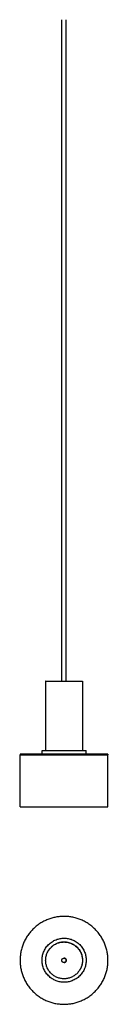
# Model space of a CAD drawing. Header units: millimetres. Extents: x -852 to -733, y 876 to 2214.
import ezdxf

# ---------------------------------------------------------------- set-up
doc = ezdxf.new("R2010")
doc.units = ezdxf.units.MM
doc.header["$MEASUREMENT"] = 0
doc.layers.add('Make2D$visible$lines', color=7, linetype='Continuous', true_color=0x000000)

msp = doc.modelspace()

# ---------------------------------------------------------------- linework, layer by layer
at = {"layer": 'Make2D$visible$lines'}
for points in [[(-795.3, 1315.1), (-795.3, 1764.7), (-795.3, 2214.3)], [(-789.3, 1315.1), (-789.3, 1764.7), (-789.3, 2214.3)], [(-817.2, 1315.1), (-817.2, 1267.9), (-817.2, 1220.7)], [(-817.1, 1315.1), (-817.1, 1315.1), (-817.2, 1315.1)], [(-817.1, 1315.1), (-792.1, 1315.1), (-767.2, 1315.1)], [(-767.2, 1315.1), (-767.2, 1267.9), (-767.2, 1220.7)], [(-822.1, 1215.7), (-822.1, 1218.2), (-822.1, 1220.7)], [(-762.1, 1215.7), (-762.1, 1218.2), (-762.1, 1220.7)], [(-732.5, 1215.7), (-792.3, 1215.7), (-852, 1215.7)], [(-852, 1215.7), (-852, 1215.2), (-852, 1214.7)], [(-852, 1214.7), (-792.3, 1214.7), (-732.5, 1214.7)], [(-852, 1144.1), (-852, 1179.4), (-852, 1214.7)], [(-732.5, 1215.7), (-732.5, 1215.2), (-732.5, 1214.7)], [(-732.5, 1144.1), (-732.5, 1179.4), (-732.5, 1214.7)], [(-852, 1144.1), (-792.3, 1144.1), (-732.5, 1144.1)]]:
    msp.add_open_spline(points, degree=2, dxfattribs=at)
for points, weights, knots in [([(-822.1, 1220.7), (-822.1, 1220.7), (-792.1, 1220.7), (-762.1, 1220.7), (-762.1, 1220.7)], [0.990990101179, 0.707106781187, 1, 0.707106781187, 1], [77.926224, 77.926224, 77.926224, 117.502928, 117.502928, 157.079633, 157.079633, 157.079633]), ([(-732.5, 935.3), (-732.5, 875.6), (-792.3, 875.6), (-852, 875.6), (-852, 935.3), (-852, 995.1), (-792.3, 995.1), (-732.5, 995.1), (-732.5, 935.3)], [1, 0.707106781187, 1, 0.707106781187, 1, 0.707106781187, 1, 0.707106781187, 1], [0, 0, 0, 93.87032, 93.87032, 187.740639, 187.740639, 281.610959, 281.610959, 375.481278, 375.481278, 375.481278]), ([(-762.1, 935.5), (-762.1, 965.5), (-792.1, 965.5), (-822.1, 965.5), (-822.1, 935.5), (-822.1, 905.5), (-792.1, 905.5), (-762.1, 905.5), (-762.1, 935.5)], [1, 0.707106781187, 1, 0.707106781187, 1, 0.707106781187, 1, 0.707106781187, 1], [0, 0, 0, 47.12389, 47.12389, 94.24778, 94.24778, 141.371669, 141.371669, 188.495559, 188.495559, 188.495559]), ([(-817.2, 935.3), (-817.2, 910.3), (-792.2, 910.3), (-767.2, 910.3), (-767.2, 935.3), (-767.2, 960.3), (-792.2, 960.3), (-817.2, 960.3), (-817.2, 935.3)], [1, 0.707106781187, 1, 0.707106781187, 1, 0.707106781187, 1, 0.707106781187, 1], [0, 0, 0, 39.269908, 39.269908, 78.539816, 78.539816, 117.809725, 117.809725, 157.079633, 157.079633, 157.079633]), ([(-813.4, 948.5), (-806.1, 960.5), (-792.1, 960.5), (-767.1, 960.5), (-767.1, 935.5)], [1, 0.871721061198, 1, 0.707106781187, 1], [0, 0, 0, 25.604628, 25.604628, 64.874536, 64.874536, 64.874536]), ([(-789.3, 935.3), (-789.3, 938.3), (-792.3, 938.3), (-795.3, 938.3), (-795.3, 935.3), (-795.3, 932.3), (-792.3, 932.3), (-789.3, 932.3), (-789.3, 935.3)], [1, 0.707106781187, 1, 0.707106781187, 1, 0.707106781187, 1, 0.707106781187, 1], [0, 0, 0, 4.712389, 4.712389, 9.424778, 9.424778, 14.137167, 14.137167, 18.849556, 18.849556, 18.849556])]:
    msp.add_rational_spline(points, weights, degree=2, knots=knots, dxfattribs=at)
for points, weights in [([(-789.2, 935.3), (-789.2, 938.2), (-792, 938.3)], [1, 0.723362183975, 1]), ([(-792, 932.3), (-789.2, 932.5), (-789.2, 935.3)], [1, 0.723362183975, 1]), ([(-767.1, 935.5), (-767.1, 929.6), (-769.7, 924.4)], [1, 0.973801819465, 1])]:
    msp.add_rational_spline(points, weights, degree=2, dxfattribs=at)

doc.saveas('drawing.dxf')
